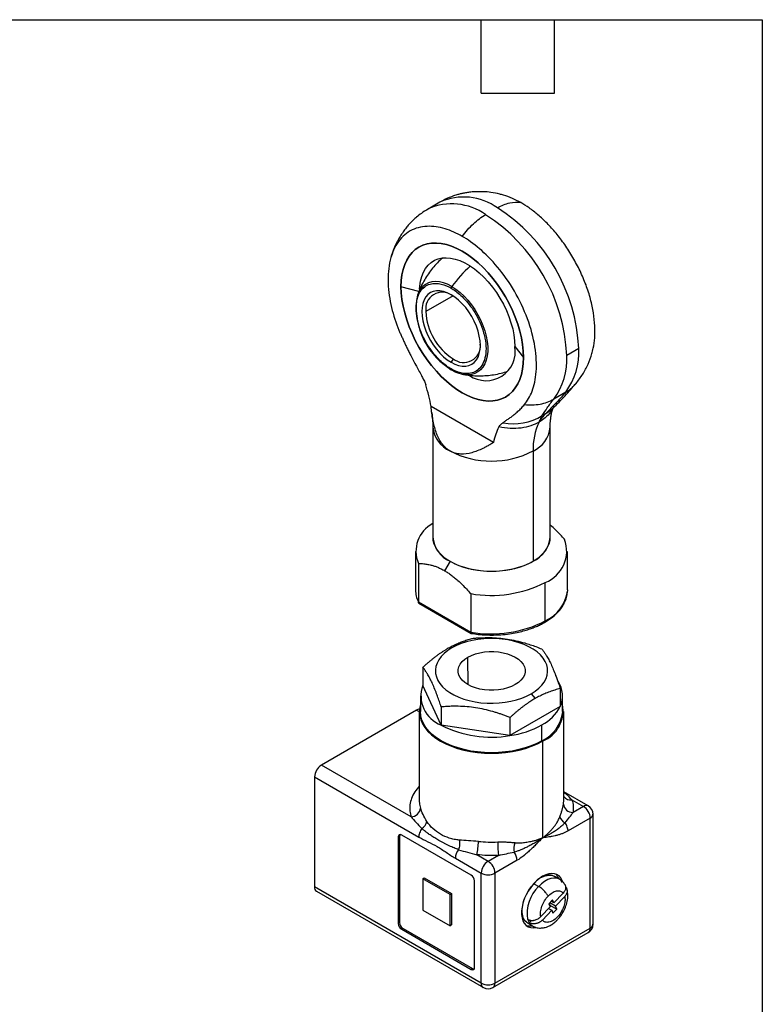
# Model space of a CAD drawing. Header units: millimetres. Extents: x 6 to 273, y 6 to 210.
# Tile 4 of 4: x 196 to 273, y 107 to 210. Entities that reach past the tile are written whole.
import ezdxf

# ---------------------------------------------------------------- set-up
doc = ezdxf.new("R2010")
doc.units = ezdxf.units.MM
doc.layers.add('TEXT', color=140, linetype='Continuous', lineweight=25)

msp = doc.modelspace()

# ---------------------------------------------------------------- linework, layer by layer
for p, q in [((239.56, 190.59), (238.33, 189.87)), ((234.62, 185.28), (234.48, 184.9)), ((237.36, 181.3), (235.51, 181.8)), ((240.92, 180.84), (238.1, 179.21)), ((247.34, 175.57), (248.24, 174.45)), ((253.99, 175.36), (252.75, 174.65)), ((240.93, 174.31), (240.72, 173.94)), ((240.41, 173.4), (240.74, 173.17)), ((241.33, 172.88), (241.97, 172.69)), ((252.63, 170.83), (251.39, 170.12)), ((245.12, 165.6), (238.64, 169.34)), ((250.56, 168.62), (250.19, 168.41)), ((238.82, 167.22), (238.82, 155.75)), ((251.02, 155.75), (251.02, 167.22)), ((249.23, 164.73), (249.23, 153.26)), ((237.02, 154.28), (237.02, 150.28)), ((252.82, 150.28), (252.82, 154.28)), ((237.32, 153.04), (237.32, 149.04)), ((240.61, 153.26), (240.04, 152.28)), ((250.51, 147.06), (250.51, 151.06)), ((242.76, 149.9), (242.76, 145.9)), ((237.32, 149.04), (242.76, 145.9)), ((237.33, 148.97), (237.35, 148.92)), ((237.38, 148.9), (242.82, 145.76)), ((240.79, 144.25), (240.39, 144.22)), ((242.5, 140.42), (242.45, 143.3)), ((237.78, 142.24), (237.78, 140.36)), ((239.69, 136.24), (237.78, 140.36)), ((237.53, 139.26), (237.53, 137.63)), ((249.04, 139.49), (249.44, 138.99)), ((252.06, 140.03), (252.06, 138.15)), ((252.31, 137.63), (252.31, 139.26)), ((252.06, 138.15), (246.83, 135.14)), ((237.14, 137.79), (227.24, 132.07)), ((237.14, 137.79), (237.42, 137.63)), ((237.42, 137.63), (237.42, 128.4)), ((239.69, 138.12), (239.69, 136.24)), ((252.42, 128.4), (252.42, 137.63)), ((246.83, 135.14), (239.69, 136.24)), ((246.83, 137.02), (246.83, 135.14)), ((250.14, 134.61), (250.14, 136.24)), ((250.22, 134.56), (250.22, 124.52)), ((236.56, 126.69), (227.24, 132.07)), ((226.53, 130.85), (226.53, 119.42)), ((226.53, 130.85), (237.36, 124.6)), ((254.97, 127.84), (252.42, 129.31)), ((253.28, 128.47), (254.47, 127.79)), ((254.47, 127.79), (253.39, 127.16)), ((255.47, 115.54), (255.47, 126.97)), ((255.17, 126.56), (252.87, 125.23)), ((255.17, 115.13), (255.17, 126.56)), ((235.23, 124.6), (235.37, 124.68)), ((235.23, 124.6), (235.23, 115.62)), ((235.37, 124.68), (235.37, 115.7)), ((242.8, 120.64), (235.59, 124.81)), ((241.17, 122.4), (243.86, 120.85)), ((244.57, 122.07), (243.38, 122.76)), ((245.64, 122.69), (244.57, 122.07)), ((247.58, 122.18), (245.27, 120.85)), ((243.86, 109.42), (243.86, 120.85)), ((245.27, 120.85), (245.27, 109.42)), ((237.78, 120.27), (237.92, 120.36)), ((240.61, 118.64), (237.78, 120.27)), ((237.78, 120.27), (237.78, 117.01)), ((237.92, 120.36), (240.75, 118.72)), ((243.15, 111.05), (243.15, 120.03)), ((249.32, 119.74), (249.82, 119.46)), ((251.98, 120.21), (251.48, 120.5)), ((243.86, 109.42), (226.53, 119.42)), ((226.74, 118.96), (244.07, 108.96)), ((240.61, 118.64), (240.75, 118.72)), ((240.75, 118.72), (240.75, 115.46)), ((252.36, 118.78), (251.4, 117.76)), ((240.61, 115.38), (240.61, 118.64)), ((251.26, 118.06), (250.87, 117.65)), ((250.91, 117.69), (250.99, 117.51)), ((251.56, 117.4), (250.97, 117.75)), ((251.4, 117.76), (251.13, 117.92)), ((251.4, 117.76), (251.26, 118.06)), ((252.52, 118.42), (251.56, 117.4)), ((237.78, 117.01), (240.61, 115.38)), ((251.01, 117.35), (250.04, 116.33)), ((251.17, 116.99), (250.21, 115.97)), ((250.84, 117.18), (251.17, 116.99)), ((250.87, 117.65), (251.01, 117.35)), ((250.99, 117.51), (250.95, 117.47)), ((250.99, 117.51), (251.7, 117.1)), ((251.17, 116.99), (251.3, 116.69)), ((251.3, 116.69), (251.7, 117.1)), ((251.7, 117.1), (251.56, 117.4)), ((235.37, 115.7), (235.23, 115.62)), ((248.68, 115.65), (249.18, 115.36)), ((248.84, 115.68), (249.08, 115.94)), ((235.59, 115.01), (235.73, 115.09)), ((235.59, 115.01), (242.8, 110.84)), ((235.73, 115.09), (242.94, 110.93)), ((240.75, 115.46), (240.61, 115.38)), ((245.07, 108.96), (254.97, 114.67)), ((245.27, 109.42), (255.17, 115.13)), ((242.94, 110.93), (242.8, 110.84))]:
    msp.add_line(p, q)
at = {"flags": 128}
for points in [[(248.24, 174.45), (248.22, 175.11), (248.15, 175.78), (248.03, 176.48), (247.86, 177.19), (247.65, 177.9), (247.39, 178.62), (247.09, 179.33), (246.75, 180.04), (246.38, 180.73), (245.97, 181.39), (245.53, 182.04), (245.06, 182.65), (244.57, 183.23), (244.06, 183.78), (243.53, 184.27), (242.98, 184.73), (242.43, 185.13), (241.88, 185.48), (241.32, 185.77), (240.77, 186), (240.23, 186.18), (239.7, 186.29), (239.19, 186.34), (238.7, 186.33), (238.23, 186.25), (237.79, 186.12), (237.38, 185.92), (237, 185.66), (236.67, 185.35), (236.37, 184.98), (236.11, 184.56), (235.9, 184.09), (235.73, 183.58), (235.61, 183.02), (235.54, 182.43), (235.51, 181.8)], [(241.88, 170.78), (241.32, 171.13), (240.77, 171.53), (240.23, 171.98), (239.7, 172.48), (239.19, 173.02), (238.7, 173.6), (238.23, 174.21), (237.79, 174.86), (237.38, 175.53), (237, 176.22), (236.67, 176.92), (236.37, 177.63), (236.11, 178.35), (235.9, 179.07), (235.73, 179.77), (235.61, 180.47), (235.54, 181.15), (235.51, 181.8), (235.54, 182.43), (235.61, 183.02), (235.73, 183.58), (235.9, 184.09), (236.11, 184.56), (236.37, 184.98), (236.67, 185.35), (237, 185.66), (237.38, 185.92), (237.79, 186.12), (238.23, 186.25), (238.7, 186.33), (239.19, 186.34), (239.7, 186.29), (240.23, 186.18), (240.77, 186), (241.32, 185.77), (241.88, 185.48)], [(241.88, 185.48), (242.43, 185.13), (242.98, 184.73), (243.53, 184.27), (244.06, 183.78), (244.57, 183.23), (245.06, 182.65), (245.53, 182.04), (245.97, 181.39), (246.38, 180.73), (246.75, 180.04), (247.09, 179.33), (247.39, 178.62), (247.65, 177.9), (247.86, 177.19), (248.03, 176.48), (248.15, 175.78), (248.22, 175.11), (248.24, 174.45), (248.22, 173.83), (248.15, 173.23), (248.03, 172.68), (247.86, 172.16), (247.65, 171.69), (247.39, 171.27), (247.09, 170.9), (246.75, 170.59), (246.38, 170.33), (245.97, 170.14), (245.53, 170), (245.06, 169.93), (244.57, 169.91), (244.06, 169.96), (243.53, 170.08), (242.98, 170.25), (242.43, 170.49), (241.88, 170.78)], [(237.45, 181.55), (237.47, 181.84), (237.55, 182.37), (237.67, 182.86), (237.84, 183.3), (238.07, 183.7), (238.33, 184.03), (238.64, 184.31), (238.98, 184.54), (239.36, 184.69), (239.78, 184.79), (240.21, 184.81), (240.67, 184.78), (241.15, 184.67), (241.64, 184.51), (242.14, 184.28), (242.64, 183.99), (243.14, 183.64), (243.63, 183.24), (244.11, 182.79), (244.57, 182.3), (245.01, 181.76), (245.42, 181.19), (245.8, 180.6), (246.15, 179.98), (246.46, 179.34), (246.72, 178.7), (246.94, 178.05), (247.12, 177.41), (247.24, 176.78), (247.32, 176.16), (247.34, 175.57)], [(240.78, 181.83), (240.35, 182.05), (239.92, 182.21), (239.5, 182.31), (239.1, 182.34), (238.72, 182.31), (238.37, 182.21), (238.05, 182.04), (237.77, 181.82), (237.53, 181.54), (237.33, 181.2), (237.22, 180.92)], [(235.51, 181.8), (235.54, 181.15), (235.61, 180.47), (235.73, 179.77), (235.9, 179.07), (236.11, 178.35), (236.37, 177.63), (236.67, 176.92), (237, 176.22), (237.38, 175.53), (237.79, 174.86), (238.23, 174.21), (238.7, 173.6), (239.19, 173.02), (239.7, 172.48), (240.23, 171.98), (240.77, 171.53), (241.32, 171.13), (241.88, 170.78), (242.43, 170.49), (242.98, 170.25), (243.53, 170.08), (244.06, 169.96), (244.57, 169.91), (245.06, 169.93), (245.53, 170), (245.97, 170.14), (246.38, 170.33), (246.75, 170.59), (247.09, 170.9), (247.39, 171.27), (247.65, 171.69), (247.86, 172.16), (248.03, 172.68), (248.15, 173.23), (248.22, 173.83), (248.24, 174.45)], [(240.72, 180.97), (240.32, 181.16), (239.93, 181.3), (239.55, 181.37), (239.2, 181.37), (238.86, 181.31), (238.57, 181.18), (238.3, 180.98), (238.08, 180.73), (237.91, 180.42), (237.78, 180.06), (237.7, 179.65), (237.67, 179.21), (237.7, 178.74), (237.78, 178.24), (237.91, 177.73), (238.08, 177.22), (238.3, 176.71), (238.57, 176.21), (238.86, 175.74), (239.2, 175.29), (239.55, 174.88), (239.93, 174.52), (240.32, 174.2), (240.72, 173.94)], [(240.78, 181.83), (241.22, 181.55), (241.65, 181.21), (242.07, 180.82), (242.47, 180.39), (242.84, 179.92), (243.19, 179.42), (243.51, 178.89), (243.79, 178.34), (244.03, 177.78), (244.23, 177.22), (244.38, 176.66), (244.48, 176.11), (244.53, 175.58), (244.53, 175.08), (244.48, 174.6), (244.38, 174.17), (244.23, 173.78), (244.03, 173.45), (243.79, 173.16), (243.51, 172.94), (243.19, 172.78), (242.84, 172.68), (242.47, 172.65), (242.07, 172.68), (241.97, 172.69)], [(240.72, 173.94), (241.11, 173.74), (241.5, 173.61), (241.88, 173.54), (242.24, 173.54), (242.57, 173.6), (242.87, 173.73), (243.13, 173.92), (243.35, 174.18), (243.52, 174.49), (243.65, 174.85), (243.73, 175.26), (243.76, 175.7), (243.73, 176.17), (243.65, 176.67), (243.52, 177.18), (243.35, 177.69), (243.13, 178.2), (242.87, 178.7), (242.57, 179.17), (242.24, 179.62), (241.88, 180.03), (241.5, 180.39), (241.11, 180.71), (240.72, 180.97)], [(238.82, 155.75), (238.84, 155.47), (238.93, 155.09), (239.09, 154.72), (239.32, 154.36), (239.61, 154.02), (239.97, 153.7), (240.38, 153.4), (240.85, 153.13), (241.36, 152.89), (241.92, 152.69), (242.51, 152.52), (243.13, 152.39), (243.77, 152.29), (244.42, 152.24), (245.08, 152.23), (245.74, 152.26), (246.39, 152.34), (247.02, 152.45), (247.63, 152.6), (248.2, 152.79), (248.74, 153.01), (249.23, 153.26)], [(240.61, 153.26), (241.1, 153.01), (241.63, 152.79), (242.21, 152.6), (242.82, 152.45), (243.45, 152.34), (244.1, 152.26), (244.75, 152.23), (245.41, 152.24), (246.07, 152.29), (246.71, 152.39), (247.33, 152.52), (247.92, 152.69), (248.48, 152.89), (248.99, 153.13), (249.46, 153.4), (249.87, 153.7), (250.23, 154.02), (250.52, 154.36), (250.75, 154.72), (250.91, 155.09), (251, 155.47), (251.02, 155.82)], [(252.82, 150.28), (252.82, 150.22), (252.82, 150.15)], [(249.04, 139.49), (249.47, 139.76), (249.83, 140.06), (250.14, 140.38), (250.39, 140.71), (250.58, 141.06), (250.7, 141.42), (250.75, 141.78), (250.73, 142.15), (250.65, 142.51), (250.5, 142.86), (250.28, 143.2), (250, 143.53), (249.66, 143.84), (249.26, 144.12), (248.81, 144.38), (248.32, 144.61), (247.79, 144.8), (247.22, 144.96), (246.63, 145.09), (246.02, 145.18), (245.39, 145.23), (244.76, 145.24), (244.13, 145.21), (243.51, 145.14), (242.91, 145.03), (242.33, 144.89), (241.78, 144.71), (241.27, 144.5), (240.79, 144.25)], [(240.79, 144.25), (240.37, 143.98), (240, 143.69), (239.69, 143.37), (239.44, 143.03), (239.26, 142.68), (239.14, 142.33), (239.09, 141.96), (239.11, 141.6), (239.19, 141.24), (239.34, 140.88), (239.56, 140.54), (239.84, 140.21), (240.18, 139.91), (240.58, 139.62), (241.02, 139.37), (241.52, 139.14), (242.05, 138.94), (242.61, 138.78), (243.21, 138.65), (243.82, 138.56), (244.45, 138.52), (245.08, 138.51), (245.71, 138.54), (246.33, 138.6), (246.93, 138.71), (247.51, 138.86), (248.06, 139.03), (248.57, 139.25), (249.04, 139.49)], [(247.39, 140.45), (247.01, 140.26), (246.59, 140.1), (246.14, 139.98), (245.66, 139.9), (245.17, 139.86), (244.67, 139.86), (244.18, 139.9), (243.7, 139.98), (243.25, 140.1), (242.83, 140.26), (242.45, 140.45), (242.13, 140.66), (241.86, 140.91), (241.65, 141.17), (241.51, 141.44), (241.44, 141.73), (241.44, 142.02), (241.51, 142.3), (241.65, 142.58), (241.86, 142.84), (242.13, 143.08), (242.45, 143.3)], [(242.45, 143.3), (242.83, 143.48), (243.25, 143.64), (243.7, 143.76), (244.18, 143.84), (244.67, 143.88), (245.17, 143.88), (245.66, 143.84), (246.14, 143.76), (246.59, 143.64), (247.01, 143.48), (247.39, 143.3), (247.71, 143.08), (247.98, 142.84), (248.19, 142.58), (248.33, 142.3), (248.4, 142.02), (248.4, 141.73), (248.33, 141.44), (248.19, 141.17), (247.98, 140.91), (247.71, 140.66), (247.39, 140.45)], [(237.53, 138.36), (237.46, 138.05), (237.42, 137.63), (237.46, 137.2), (237.56, 136.78), (237.74, 136.37), (237.99, 135.97), (238.3, 135.58), (238.68, 135.22), (239.12, 134.88), (239.62, 134.56), (240.16, 134.28), (240.75, 134.03), (241.38, 133.81), (242.05, 133.63), (242.74, 133.48), (243.46, 133.38), (244.18, 133.32), (244.92, 133.3), (245.65, 133.32), (246.38, 133.38), (247.1, 133.48), (247.79, 133.63), (248.45, 133.81), (249.09, 134.03), (249.68, 134.28), (250.22, 134.56)], [(250.14, 134.61), (249.61, 134.33), (249.03, 134.08), (248.4, 133.86), (247.75, 133.68), (247.06, 133.54), (246.36, 133.44), (245.64, 133.38), (244.92, 133.36), (244.2, 133.38), (243.48, 133.44), (242.77, 133.54), (242.09, 133.68), (241.44, 133.86), (240.81, 134.08), (240.23, 134.33), (239.69, 134.61), (239.21, 134.92), (238.77, 135.26), (238.4, 135.61), (238.09, 135.99), (237.85, 136.39), (237.67, 136.79), (237.56, 137.21), (237.53, 137.63)], [(237.42, 128.4), (237.45, 128.03), (237.54, 127.61)], [(252.3, 120.01), (252.26, 120.09), (252.12, 120.35), (251.94, 120.56), (251.71, 120.7), (251.46, 120.79), (251.17, 120.82), (250.87, 120.78), (250.55, 120.68), (250.22, 120.52)], [(250.22, 120.52), (249.9, 120.3), (249.58, 120.03), (249.27, 119.72), (248.99, 119.37), (248.73, 118.98), (248.51, 118.58), (248.32, 118.16), (248.18, 117.74), (248.09, 117.32), (248.04, 116.92), (248.04, 116.54), (248.09, 116.19), (248.18, 115.89), (248.32, 115.63), (248.51, 115.42), (248.73, 115.27), (248.99, 115.18), (249.27, 115.16), (249.54, 115.19)], [(248.68, 115.65), (248.58, 115.72), (248.39, 115.9), (248.25, 116.14), (248.16, 116.42), (248.11, 116.75), (248.11, 117.11), (248.16, 117.49), (248.25, 117.89), (248.39, 118.29), (248.58, 118.68), (248.79, 119.07), (249.05, 119.42), (249.32, 119.74)], [(251.98, 120.21), (251.92, 120.24), (251.67, 120.32), (251.38, 120.34), (251.08, 120.29), (250.76, 120.17), (250.44, 119.99), (250.12, 119.75), (249.82, 119.46)], [(251.28, 120.58), (251.37, 120.55), (251.48, 120.5)], [(252.31, 119.88), (252.14, 120.09), (251.98, 120.21)], [(248.84, 115.68), (249.02, 115.48), (249.18, 115.36)]]:
    msp.add_lwpolyline(points, dxfattribs=at)
for centre, radius, start, end in [((240.8, 184.38), 6.03, 54.4677, 114.2218), ((242.04, 185.09), 6.03, 54.4677, 114.2218), ((235.64, 174.53), 18.36, 2.6055, 57.3945), ((234.4, 173.81), 18.36, 2.6055, 57.3945), ((253.96, 171.79), 16.56, 132.7865, 142.7036), ((239.81, 179.5), 1.73, 54.0366, 189.6114), ((244.62, 179.62), 7.52, 170.0056, 236.181), ((244.24, 179.49), 6.15, 182.6055, 237.3945), ((242.03, 175.64), 1.73, 230.3974, 5.96), ((244.36, 175.06), 3.03, 235.2235, 9.6133), ((246.97, 175.01), 7.03, 323.5946, 2.9015), ((245.73, 174.29), 7.03, 323.5946, 2.9015), ((242.75, 176.44), 3.83, 239.1267, 258.3036), ((249.24, 171.24), 2.93, 296.8299, 316.2333), ((247.2, 173.29), 5.73, 259.0562, 301.3989), ((241.95, 167.58), 3.16, 186.6828, 244.7198), ((255.9, 164.9), 6.67, 154.9275, 181.4722), ((248.03, 167.47), 3, 293.6119, 354.9467), ((244.92, 173), 9.33, 242.4576, 297.5424), ((240.34, 154.29), 3.27, 117.7134, 202.5072), ((241.81, 156), 2.99, 183.5923, 246.3312), ((248.01, 156.02), 3.02, 293.8101, 354.8697), ((249.22, 154.33), 3.51, 291.4647, 20.0537), ((244.91, 161.94), 12.23, 259.8617, 297.2064), ((239.83, 150.3), 2.81, 180.3583, 206.7703), ((248.82, 150.73), 4.04, 294.6806, 351.7577), ((244.91, 157.94), 12.23, 259.8617, 297.2064), ((240.86, 139.29), 3.27, 160.8153, 248.9816), ((249.67, 139.26), 2.63, 335.0276, 34.7887), ((248.04, 140.26), 4.53, 297.6449, 332.3489), ((248.94, 137.74), 3.42, 291.9375, 10.5163), ((237.48, 137.25), 0.637, 94.2392, 122.1061), ((248.61, 137.99), 3.72, 294.3747, 354.3052), ((244.9, 146.28), 11.31, 242.5851, 279.8288), ((245.5, 144.67), 9.62, 277.9773, 298.8888), ((228.07, 130.78), 1.54, 122.6055, 177.3945), ((249.91, 128.4), 2.51, 351.5649, 359.9906), ((253.36, 128.14), 0.975, 186.4167, 271.6144), ((253.13, 129.37), 0.915, 218.9468, 279.2678), ((236.51, 127.73), 1.04, 272.532, 353.7209), ((254.76, 127.38), 0.503, 65.6929, 125.6176), ((253.64, 126.49), 1.54, 2.6055, 57.3945), ((254.47, 126.97), 1, 360, 60.0027), ((254.96, 127.02), 0.503, 294.3747, 354.3052), ((237.07, 126.47), 1.16, 301.9843, 347.396), ((252.97, 126.99), 0.996, 196.2499, 245.6696), ((235.45, 124.64), 0.218, 50.7967, 189.214), ((235.68, 124.7), 0.306, 149.1004, 182.5341), ((238.17, 124.14), 5.39, 345.1041, 359.9808), ((244.92, 136.99), 12.92, 263.9589, 272.8304), ((256.95, 124.08), 11.39, 179.9893, 187.0076), ((249.47, 123.35), 2.23, 162.7099, 188.4218), ((242.69, 122.33), 1.53, 141.4135, 177.4373), ((246.07, 122.11), 1.51, 2.4661, 37.2198), ((245.39, 120.78), 1.54, 122.6055, 177.3945), ((243.74, 120.78), 1.54, 2.6055, 57.3945), ((244.57, 122.21), 1.54, 242.6097, 297.3903), ((250.69, 119.78), 1.32, 19.8558, 47.3846), ((242.38, 120), 0.768, 2.6055, 57.3945), ((250.98, 118.58), 2.02, 81.5326, 144.9814), ((227.02, 119.36), 0.493, 173.7012, 234.9867), ((252.5, 116.66), 3.88, 133.8429, 189.2021), ((236.14, 115.74), 0.768, 182.6055, 237.3945), ((250, 116.43), 1.37, 196.1322, 212.6101), ((236, 115.66), 0.768, 182.6055, 237.3945), ((248.9, 116.64), 1.28, 252.155, 281.0834), ((254.47, 115.54), 1, 299.9973, 0), ((254.7, 115.07), 0.48, 304.0564, 7.2558), ((254.96, 115.59), 0.503, 294.3747, 354.3052), ((242.94, 111.01), 0.218, 230.7967, 9.214), ((243.1, 111.18), 0.305, 237.469, 270.8963), ((244.33, 109.35), 0.48, 172.7442, 235.9436), ((244.57, 110.78), 1.54, 242.6097, 297.3903), ((244.57, 109.82), 1, 240.0027, 299.9973), ((244.78, 109.36), 0.493, 305.0133, 6.2988)]:
    msp.add_arc(centre, radius, start, end)
for points, knots in [([(245.79, 191.43), (245.48, 191.49), (244.91, 191.61), (244.16, 191.67), (243.56, 191.68), (243.03, 191.66), (242.55, 191.61), (242.13, 191.54), (241.76, 191.46), (241.38, 191.36), (240.91, 191.22), (240.28, 190.97), (239.82, 190.73), (239.56, 190.59)], [0, 0, 0, 0, 0.146195, 0.263087, 0.3512, 0.433352, 0.513706, 0.576719, 0.633937, 0.685985, 0.758099, 0.862666, 1, 1, 1, 1]), ([(247.96, 190.54), (247.67, 190.69), (247.07, 191.01), (246.33, 191.3), (245.9, 191.39), (245.77, 191.42)], [0, 0, 0, 0, 0.391977, 0.8084925, 1, 1, 1, 1]), ([(245.54, 190), (245.96, 190.24), (246.39, 190.42), (247.22, 190.6), (247.61, 190.61), (247.96, 190.54)], [0, 0, 0, 0, 0.5, 0.5, 1, 1, 1, 1]), ([(255.33, 174.84), (255.39, 175.02), (255.54, 175.53), (255.66, 176.49), (255.68, 177.72), (255.53, 179.07), (255.23, 180.5), (254.76, 181.98), (254.14, 183.44), (253.39, 184.85), (252.55, 186.17), (251.65, 187.36), (250.71, 188.39), (249.77, 189.27), (248.85, 189.99), (248.25, 190.36), (247.96, 190.54)], [0, 0, 0, 0, 0.0408269, 0.1126722, 0.1874837, 0.2646853, 0.3435669, 0.423316, 0.5030651, 0.5819466, 0.6591483, 0.7339598, 0.8058051, 0.874257, 0.9390367, 1, 1, 1, 1]), ([(238.33, 189.87), (238.09, 189.73), (237.67, 189.47), (237.17, 189.07), (236.81, 188.75), (236.53, 188.47), (236.25, 188.17), (235.95, 187.8), (235.65, 187.38), (235.35, 186.91), (235.06, 186.38), (234.81, 185.86), (234.69, 185.5), (234.65, 185.38)], [0, 0, 0, 0, 0.138771, 0.246202, 0.321691, 0.381735, 0.449597, 0.5253, 0.62009, 0.714725, 0.813973, 0.936847, 1, 1, 1, 1]), ([(241.88, 187.03), (242.23, 187.5), (242.62, 187.95), (243.45, 188.72), (243.88, 189.04), (244.3, 189.28)], [0, 0, 0, 0, 0.5, 0.5, 1, 1, 1, 1]), ([(241.88, 187.03), (241.31, 187.35), (240.71, 187.63), (239.47, 188), (238.84, 188.1), (237.6, 188.04), (237, 187.89), (235.94, 187.29), (235.47, 186.85), (234.74, 185.72), (234.48, 185.03), (234.18, 183.51), (234.14, 182.68), (234.25, 181), (234.4, 180.15), (234.83, 178.52), (235.11, 177.74), (235.41, 177.01)], [0, 0, 0, 0, 0.125, 0.125, 0.25, 0.25, 0.375, 0.375, 0.5, 0.5, 0.625, 0.625, 0.75, 0.75, 0.875, 0.875, 1, 1, 1, 1]), ([(248.34, 169.55), (248.65, 169.92), (248.93, 170.38), (249.35, 171.52), (249.5, 172.2), (249.62, 173.75), (249.58, 174.62), (249.28, 176.49), (249.02, 177.48), (248.29, 179.45), (247.82, 180.43), (246.76, 182.26), (246.16, 183.1), (244.92, 184.59), (244.29, 185.22), (243.05, 186.28), (242.44, 186.7), (241.88, 187.03)], [0, 0, 0, 0, 0.125, 0.125, 0.25, 0.25, 0.375, 0.375, 0.5, 0.5, 0.625, 0.625, 0.75, 0.75, 0.875, 0.875, 1, 1, 1, 1]), ([(239.81, 184.77), (239.64, 184.61), (239.28, 184.28), (238.8, 183.74), (238.36, 183.16), (237.97, 182.55), (237.64, 181.93), (237.39, 181.38), (237.27, 181.04), (237.22, 180.91)], [0, 0, 0, 0, 0.149142, 0.305991, 0.460836, 0.613514, 0.763821, 0.911513, 1, 1, 1, 1]), ([(240.72, 173.26), (240.41, 173.43), (240.07, 173.67), (239.51, 174.18), (239.32, 174.38), (238.93, 174.82), (238.73, 175.08), (238.34, 175.64), (238.15, 175.94), (237.8, 176.61), (237.64, 176.96), (237.37, 177.7), (237.27, 178.08), (237.12, 178.83), (237.08, 179.2), (237.08, 179.9), (237.12, 180.23), (237.27, 180.81), (237.37, 181.07), (237.64, 181.49), (237.8, 181.66), (238.15, 181.93), (238.34, 182.01), (238.73, 182.13), (238.93, 182.15), (239.32, 182.14), (239.51, 182.12), (240.07, 181.98), (240.41, 181.83), (240.72, 181.65)], [0, 0, 0, 0, 0.125, 0.125, 0.1875, 0.1875, 0.25, 0.25, 0.3125, 0.3125, 0.375, 0.375, 0.4375, 0.4375, 0.5, 0.5, 0.5625, 0.5625, 0.625, 0.625, 0.6875, 0.6875, 0.75, 0.75, 0.8125, 0.8125, 0.875, 0.875, 1, 1, 1, 1]), ([(240.78, 181.83), (240.76, 181.8), (240.74, 181.77), (240.72, 181.71), (240.72, 181.68), (240.72, 181.65)], [0, 0, 0, 0, 0.5, 0.5, 1, 1, 1, 1]), ([(240.72, 181.65), (241.02, 181.48), (241.36, 181.24), (241.92, 180.73), (242.11, 180.53), (242.5, 180.08), (242.7, 179.83), (243.09, 179.27), (243.28, 178.96), (243.63, 178.3), (243.79, 177.95), (244.06, 177.21), (244.16, 176.83), (244.31, 176.08), (244.35, 175.71), (244.35, 175.01), (244.31, 174.68), (244.16, 174.1), (244.06, 173.84), (243.79, 173.41), (243.63, 173.24), (243.28, 172.98), (243.09, 172.89), (242.7, 172.78), (242.5, 172.76), (242.11, 172.76), (241.92, 172.79), (241.36, 172.93), (241.02, 173.08), (240.72, 173.26)], [0, 0, 0, 0, 0.125, 0.125, 0.1875, 0.1875, 0.25, 0.25, 0.3125, 0.3125, 0.375, 0.375, 0.4375, 0.4375, 0.5, 0.5, 0.5625, 0.5625, 0.625, 0.625, 0.6875, 0.6875, 0.75, 0.75, 0.8125, 0.8125, 0.875, 0.875, 1, 1, 1, 1]), ([(235.41, 177.01), (235.47, 176.89), (235.57, 176.65), (235.74, 176.28), (235.91, 175.91), (236.09, 175.53), (236.27, 175.15), (236.49, 174.72), (236.75, 174.22), (237.04, 173.67), (237.34, 173.11), (237.54, 172.75), (237.64, 172.56)], [0, 0, 0, 0, 0.080461, 0.16201, 0.244683, 0.328512, 0.413532, 0.499771, 0.617808, 0.749874, 0.874937, 1, 1, 1, 1]), ([(253.7, 171.73), (253.94, 172.05), (254.42, 172.68), (254.97, 173.73), (255.23, 174.49), (255.35, 174.86)], [0, 0, 0, 0, 0.334363, 0.668464, 1, 1, 1, 1]), ([(240.72, 173.26), (240.72, 173.23), (240.72, 173.21), (240.74, 173.17), (240.76, 173.16), (240.78, 173.16)], [0, 0, 0, 0, 0.5, 0.5, 1, 1, 1, 1]), ([(240.74, 173.17), (240.94, 173.06), (241.14, 172.94), (241.33, 172.89), (241.33, 172.88)], [0, 0, 0, 0, 0.977191, 1, 1, 1, 1]), ([(241.96, 172.7), (242.08, 172.68), (242.42, 172.61), (243.01, 172.55), (243.71, 172.53), (244.42, 172.56), (245.16, 172.65), (245.89, 172.79), (246.37, 172.94), (246.59, 173.01)], [0, 0, 0, 0, 0.078155, 0.226954, 0.377288, 0.528848, 0.681376, 0.850427, 1, 1, 1, 1]), ([(237.64, 172.56), (237.68, 172.5), (237.74, 172.37), (237.84, 172.17), (237.94, 171.98), (238.02, 171.78), (238.06, 171.66), (238.08, 171.61)], [0, 0, 0, 0, 0.21132, 0.400165, 0.62861, 0.828128, 1, 1, 1, 1]), ([(251.32, 169.18), (251.73, 169.6), (252.57, 170.45), (253.32, 171.31), (253.7, 171.74)], [0, 0, 0, 0, 0.490997, 1, 1, 1, 1]), ([(252.63, 170.83), (252.86, 170.98), (253.26, 171.24), (253.56, 171.6), (253.68, 171.75)], [0, 0, 0, 0, 0.579796, 1, 1, 1, 1]), ([(248.34, 169.55), (248.89, 169.49), (249.44, 169.5), (250.48, 169.7), (250.97, 169.88), (251.39, 170.12)], [0, 0, 0, 0, 0.5, 0.5, 1, 1, 1, 1]), ([(250.19, 168.41), (250.37, 168.68), (250.53, 168.94), (250.9, 169.49), (251.11, 169.79), (251.39, 170.12)], [0, 0, 0, 0, 0.5, 0.5, 1, 1, 1, 1]), ([(252.63, 170.83), (252.49, 170.67), (252.34, 170.5), (252.02, 170.14), (251.84, 169.96), (251.3, 169.39), (250.92, 169), (250.56, 168.62)], [0, 0, 0, 0, 0.25, 0.25, 0.5, 0.5, 1, 1, 1, 1]), ([(240.61, 164.73), (240.56, 164.75), (240.48, 164.8), (240.32, 164.92), (240.05, 165.14), (239.59, 165.68), (239.22, 166.46), (238.96, 167.32), (238.82, 167.97), (238.71, 168.65), (238.66, 169.11), (238.64, 169.34)], [0, 0, 0, 0, 0.031555, 0.062912, 0.125331, 0.250776, 0.500143, 0.621689, 0.750195, 0.871711, 1, 1, 1, 1]), ([(246.12, 167.67), (246.21, 167.74), (246.41, 167.88), (246.72, 168.09), (247.01, 168.3), (247.33, 168.55), (247.67, 168.84), (248.02, 169.18), (248.24, 169.43), (248.34, 169.55)], [0, 0, 0, 0, 0.125034, 0.250068, 0.381973, 0.500067, 0.67134, 0.837896, 1, 1, 1, 1]), ([(251.26, 169.13), (251.19, 169), (250.99, 168.65), (250.53, 168.16), (250.08, 167.87), (249.86, 167.72)], [0, 0, 0, 0, 0.220053, 0.620403, 1, 1, 1, 1]), ([(251.02, 167.22), (251.02, 167.36), (251.02, 167.61), (251.05, 167.94), (251.08, 168.18), (251.1, 168.36), (251.13, 168.52), (251.17, 168.7), (251.22, 168.9), (251.27, 169.07), (251.31, 169.15), (251.32, 169.18)], [0, 0, 0, 0, 0.149547, 0.274028, 0.373776, 0.449158, 0.51131, 0.615837, 0.752313, 0.919392, 1, 1, 1, 1]), ([(251.28, 169.14), (251.29, 169.14), (251.29, 169.14), (251.33, 169.18), (251.35, 169.21)], [0, 0, 0, 0, 0.410342, 1, 1, 1, 1]), ([(238.71, 168.71), (238.73, 168.57), (238.77, 168.25), (238.81, 167.75), (238.82, 167.4), (238.82, 167.22)], [0, 0, 0, 0, 0.262667, 0.59941, 1, 1, 1, 1]), ([(250.56, 168.62), (250.41, 168.48), (250.27, 168.33), (250.03, 168.02), (249.93, 167.87), (249.86, 167.72)], [0, 0, 0, 0, 0.5, 0.5, 1, 1, 1, 1]), ([(249.86, 167.72), (249.93, 167.87), (249.99, 168), (250.1, 168.22), (250.14, 168.32), (250.19, 168.41)], [0, 0, 0, 0, 0.5, 0.5, 1, 1, 1, 1]), ([(249.86, 167.72), (249.61, 167.58), (249.32, 167.45), (248.7, 167.24), (248.36, 167.16), (247.64, 167.06), (247.26, 167.05), (246.48, 167.08), (246.08, 167.14), (245.68, 167.22)], [0, 0, 0, 0, 0.25, 0.25, 0.5, 0.5, 0.75, 0.75, 1, 1, 1, 1]), ([(245.68, 167.22), (245.69, 167.24), (245.71, 167.28), (245.75, 167.34), (245.79, 167.4), (245.85, 167.45), (245.92, 167.52), (246.01, 167.59), (246.08, 167.64), (246.12, 167.67)], [0, 0, 0, 0, 0.095309, 0.199815, 0.313836, 0.437617, 0.571349, 0.771297, 1, 1, 1, 1]), ([(245.12, 165.6), (245, 165.52), (244.75, 165.38), (244.38, 165.17), (243.95, 164.95), (243.45, 164.73), (242.69, 164.47), (241.9, 164.35), (241.23, 164.46), (240.91, 164.57), (240.73, 164.66), (240.65, 164.7), (240.61, 164.73)], [0, 0, 0, 0, 0.086109, 0.16926, 0.249381, 0.377382, 0.49849, 0.748685, 0.874433, 0.93701, 0.968416, 1, 1, 1, 1]), ([(252.52, 155.53), (252.37, 155.7), (252.08, 156.02), (251.64, 156.47), (251.29, 156.81), (251.08, 156.98), (251.02, 157.03)], [0, 0, 0, 0, 0.306842, 0.600262, 0.883579, 1, 1, 1, 1]), ([(237.32, 153.04), (237.39, 153.04), (237.54, 153.03), (237.76, 153.02), (237.98, 152.99), (238.2, 152.96), (238.42, 152.92), (238.68, 152.86), (238.98, 152.77), (239.33, 152.64), (239.68, 152.48), (239.92, 152.35), (240.04, 152.28)], [0, 0, 0, 0, 0.087647, 0.173194, 0.256843, 0.338817, 0.41936, 0.498742, 0.6244, 0.747694, 0.874289, 1, 1, 1, 1]), ([(240.04, 152.28), (240.1, 152.25), (240.22, 152.18), (240.39, 152.07), (240.57, 151.95), (240.8, 151.78), (241.09, 151.55), (241.47, 151.23), (241.88, 150.84), (242.32, 150.39), (242.61, 150.06), (242.76, 149.9)], [0, 0, 0, 0, 0.061874, 0.123778, 0.185952, 0.248627, 0.372228, 0.498016, 0.658939, 0.825628, 1, 1, 1, 1]), ([(242.83, 145.76), (243.06, 145.73), (243.56, 145.65), (244.33, 145.6), (245.12, 145.59), (245.94, 145.62), (246.76, 145.71), (247.54, 145.85), (248.21, 146.01), (248.77, 146.18), (249.26, 146.35), (249.69, 146.53), (250.12, 146.74), (250.61, 147.01), (251.15, 147.37), (251.68, 147.82), (252.1, 148.29), (252.41, 148.76), (252.64, 149.24), (252.78, 149.7), (252.8, 150.01), (252.8, 150.13)], [0, 0, 0, 0, 0.0508, 0.108484, 0.164187, 0.217157, 0.282357, 0.340162, 0.389554, 0.436731, 0.473259, 0.510189, 0.548441, 0.587943, 0.654241, 0.717743, 0.783444, 0.838409, 0.897252, 0.957533, 1, 1, 1, 1]), ([(237.4, 148.89), (237.39, 148.9), (237.36, 148.91), (237.33, 148.96), (237.32, 149.01), (237.32, 149.04)], [0, 0, 0, 0, 0.2548519, 0.5116618, 1, 1, 1, 1]), ([(242.76, 145.9), (242.76, 145.87), (242.77, 145.82), (242.79, 145.78), (242.8, 145.76), (242.82, 145.76), (242.83, 145.76)], [0, 0, 0, 0, 0.401945, 0.613299, 0.831483, 1, 1, 1, 1]), ([(243.01, 145.26), (243.13, 145.27), (243.37, 145.29), (243.73, 145.31), (244.08, 145.32), (244.43, 145.33), (244.96, 145.33), (245.67, 145.29), (246.57, 145.18), (247.47, 145.01), (248.27, 144.81), (248.96, 144.59), (249.55, 144.39), (249.94, 144.23), (250.14, 144.15)], [0, 0, 0, 0, 0.052553, 0.103773, 0.153684, 0.202316, 0.249701, 0.376034, 0.499064, 0.622655, 0.749694, 0.829509, 0.9129, 1, 1, 1, 1]), ([(240.39, 144.22), (240.47, 144.26), (240.62, 144.34), (240.84, 144.46), (241.07, 144.57), (241.3, 144.68), (241.54, 144.78), (241.77, 144.88), (242.01, 144.96), (242.26, 145.05), (242.51, 145.12), (242.76, 145.2), (242.92, 145.24), (243.01, 145.26)], [0, 0, 0, 0, 0.083713, 0.16867, 0.254942, 0.342597, 0.431701, 0.522315, 0.614498, 0.708306, 0.803793, 0.901008, 1, 1, 1, 1]), ([(237.78, 142.24), (237.87, 142.33), (238.06, 142.49), (238.33, 142.73), (238.6, 142.95), (238.87, 143.17), (239.13, 143.37), (239.39, 143.57), (239.65, 143.75), (239.9, 143.91), (240.15, 144.07), (240.31, 144.17), (240.39, 144.22)], [0, 0, 0, 0, 0.108793, 0.215442, 0.320011, 0.422568, 0.523185, 0.621939, 0.71891, 0.814183, 0.907848, 1, 1, 1, 1]), ([(250.14, 144.15), (250.18, 144.11), (250.24, 144.03), (250.34, 143.9), (250.43, 143.76), (250.53, 143.62), (250.67, 143.4), (250.86, 143.06), (251.1, 142.57), (251.34, 142.02), (251.55, 141.48), (251.74, 140.97), (251.9, 140.52), (252, 140.2), (252.06, 140.03)], [0, 0, 0, 0, 0.052553, 0.103773, 0.153684, 0.202316, 0.249701, 0.376034, 0.499064, 0.622655, 0.749694, 0.829509, 0.9129, 1, 1, 1, 1]), ([(239.69, 138.12), (239.66, 138.22), (239.6, 138.42), (239.5, 138.7), (239.41, 138.97), (239.31, 139.23), (239.17, 139.62), (238.98, 140.1), (238.74, 140.66), (238.5, 141.14), (238.28, 141.52), (238.1, 141.81), (237.94, 142.04), (237.84, 142.17), (237.78, 142.24)], [0, 0, 0, 0, 0.052553, 0.103773, 0.153684, 0.202316, 0.249701, 0.376034, 0.499064, 0.622655, 0.749694, 0.829509, 0.9129, 1, 1, 1, 1]), ([(252.06, 140.03), (251.97, 140.01), (251.78, 139.96), (251.51, 139.88), (251.24, 139.8), (250.97, 139.71), (250.71, 139.6), (250.45, 139.5), (250.19, 139.38), (249.94, 139.26), (249.69, 139.13), (249.53, 139.04), (249.44, 138.99)], [0, 0, 0, 0, 0.1087926, 0.2154415, 0.3200106, 0.4225679, 0.5231853, 0.6219392, 0.7189101, 0.8141832, 0.9078483, 1, 1, 1, 1]), ([(246.83, 137.02), (246.71, 137.06), (246.47, 137.16), (246.11, 137.29), (245.76, 137.42), (245.41, 137.53), (244.88, 137.69), (244.17, 137.87), (243.27, 138.05), (242.37, 138.15), (241.57, 138.19), (240.88, 138.19), (240.29, 138.17), (239.9, 138.14), (239.69, 138.12)], [0, 0, 0, 0, 0.0525535, 0.1037725, 0.1536838, 0.2023161, 0.2497006, 0.3760344, 0.4990644, 0.622655, 0.7496943, 0.8295093, 0.9128996, 1, 1, 1, 1]), ([(249.44, 138.99), (249.37, 138.95), (249.22, 138.86), (249, 138.72), (248.77, 138.57), (248.54, 138.41), (248.3, 138.24), (248.06, 138.06), (247.82, 137.87), (247.58, 137.67), (247.33, 137.46), (247.08, 137.24), (246.92, 137.09), (246.83, 137.02)], [0, 0, 0, 0, 0.083713, 0.16867, 0.254942, 0.342597, 0.431701, 0.522315, 0.614498, 0.708306, 0.803793, 0.901008, 1, 1, 1, 1]), ([(237.42, 129.88), (237.26, 129.69), (236.91, 129.29), (236.59, 128.63), (236.42, 127.96), (236.4, 127.31), (236.51, 126.89), (236.56, 126.69)], [0, 0, 0, 0, 0.193889, 0.409808, 0.616943, 0.813959, 1, 1, 1, 1]), ([(253.28, 128.47), (253.09, 128.67), (252.83, 128.95), (252.51, 129.17), (252.42, 129.24)], [0, 0, 0, 0, 0.706861, 1, 1, 1, 1]), ([(252.02, 126.71), (252.04, 126.77), (252.09, 126.89), (252.15, 127.07), (252.2, 127.23), (252.25, 127.39), (252.29, 127.54), (252.32, 127.68), (252.35, 127.8), (252.38, 127.92), (252.39, 127.99), (252.39, 128.03)], [0, 0, 0, 0, 0.126402, 0.248687, 0.366962, 0.481345, 0.591969, 0.698978, 0.802531, 0.902807, 1, 1, 1, 1]), ([(238.21, 126.22), (238.05, 126.46), (237.92, 126.71), (237.7, 127.18), (237.61, 127.41), (237.54, 127.61)], [0, 0, 0, 0, 0.5, 0.5, 1, 1, 1, 1]), ([(252.56, 126.08), (252.72, 126.28), (252.88, 126.47), (253.15, 126.83), (253.28, 127.01), (253.39, 127.16)], [0, 0, 0, 0, 0.5, 0.5, 1, 1, 1, 1]), ([(236.56, 126.69), (236.71, 126.51), (236.89, 126.31), (237.26, 125.91), (237.47, 125.69), (237.69, 125.48)], [0, 0, 0, 0, 0.5, 0.5, 1, 1, 1, 1]), ([(239.62, 124.89), (239.33, 125.06), (239.07, 125.25), (238.6, 125.69), (238.39, 125.94), (238.21, 126.22)], [0, 0, 0, 0, 0.5, 0.5, 1, 1, 1, 1]), ([(250.22, 124.52), (250.22, 124.52), (250.43, 124.67), (250.72, 124.92), (251.06, 125.25), (251.3, 125.52), (251.51, 125.79), (251.69, 126.06), (251.83, 126.3), (251.93, 126.51), (251.99, 126.65), (252.02, 126.71)], [0, 0, 0, 0, 0.0000334, 0.2500256, 0.3837411, 0.4992748, 0.6329509, 0.7493118, 0.8444946, 0.9280165, 1, 1, 1, 1]), ([(252.56, 126.08), (252.52, 126.04), (252.44, 125.96), (252.31, 125.84), (252.17, 125.72), (252.01, 125.59), (251.85, 125.46), (251.66, 125.32), (251.42, 125.16), (251.16, 125), (250.95, 124.88), (250.87, 124.84), (250.87, 124.84), (250.87, 124.84), (250.87, 124.84), (250.87, 124.84), (250.87, 124.84), (250.87, 124.84), (250.87, 124.84), (250.87, 124.84), (250.87, 124.84), (250.87, 124.84), (250.87, 124.84), (250.87, 124.84), (250.87, 124.84), (250.87, 124.84), (250.87, 124.84), (250.87, 124.84), (250.87, 124.84), (250.87, 124.84), (250.87, 124.84), (250.86, 124.84), (250.86, 124.84), (250.86, 124.83), (250.85, 124.83), (250.84, 124.83), (250.82, 124.81), (250.78, 124.79), (250.68, 124.74), (250.55, 124.67), (250.39, 124.6), (250.28, 124.55), (250.22, 124.52)], [0, 0, 0, 0, 0.055216, 0.115939, 0.181889, 0.253173, 0.329861, 0.412012, 0.499637, 0.645191, 0.749796, 0.749811, 0.749826, 0.749842, 0.749857, 0.749872, 0.749887, 0.749902, 0.749917, 0.749933, 0.749948, 0.749963, 0.749978, 0.749993, 0.750009, 0.750024, 0.750039, 0.750054, 0.750069, 0.7501, 0.75016, 0.750282, 0.750768, 0.75174, 0.753684, 0.757573, 0.765354, 0.780927, 0.812112, 0.874623, 0.937279, 1, 1, 1, 1]), ([(252.87, 125.23), (252.87, 125.35), (252.85, 125.49), (252.74, 125.79), (252.66, 125.95), (252.56, 126.08)], [0, 0, 0, 0, 0.5, 0.5, 1, 1, 1, 1]), ([(237.69, 125.48), (237.59, 125.35), (237.5, 125.19), (237.38, 124.87), (237.36, 124.72), (237.36, 124.6)], [0, 0, 0, 0, 0.5, 0.5, 1, 1, 1, 1]), ([(241.5, 123.28), (241.42, 123.31), (241.27, 123.37), (241.03, 123.46), (240.78, 123.57), (240.52, 123.68), (240.25, 123.81), (239.98, 123.95), (239.71, 124.1), (239.38, 124.28), (239.02, 124.5), (238.64, 124.75), (238.29, 124.99), (237.98, 125.23), (237.78, 125.4), (237.69, 125.48)], [0, 0, 0, 0, 0.052792, 0.108682, 0.167544, 0.22924, 0.293612, 0.360472, 0.429604, 0.500683, 0.61279, 0.719652, 0.820299, 0.914007, 1, 1, 1, 1]), ([(241.57, 124.28), (241.39, 124.29), (241.21, 124.32), (240.87, 124.39), (240.7, 124.44), (240.21, 124.59), (239.9, 124.73), (239.62, 124.89)], [0, 0, 0, 0, 0.25, 0.25, 0.5, 0.5, 1, 1, 1, 1]), ([(252.87, 125.23), (252.83, 125.21), (252.74, 125.16), (252.61, 125.09), (252.47, 125.03), (252.33, 124.97), (252.12, 124.89), (251.85, 124.81), (251.53, 124.73), (251.2, 124.66), (250.89, 124.61), (250.56, 124.56), (250.35, 124.54), (250.22, 124.52)], [0, 0, 0, 0, 0.046581, 0.094878, 0.144968, 0.19692, 0.250795, 0.369487, 0.499652, 0.616777, 0.74959, 0.852876, 1, 1, 1, 1]), ([(237.36, 124.6), (237.67, 124.42), (237.99, 124.26), (238.63, 123.95), (238.94, 123.79), (239.58, 123.43), (239.9, 123.22), (240.53, 122.8), (240.85, 122.58), (241.17, 122.4)], [0, 0, 0, 0, 0.25, 0.25, 0.5, 0.5, 0.75, 0.75, 1, 1, 1, 1]), ([(241.57, 124.28), (241.6, 124.13), (241.61, 123.96), (241.58, 123.61), (241.55, 123.43), (241.5, 123.28)], [0, 0, 0, 0, 0.5, 0.5, 1, 1, 1, 1]), ([(243.56, 124.14), (243.21, 124.18), (242.87, 124.2), (242.2, 124.23), (241.88, 124.25), (241.57, 124.28)], [0, 0, 0, 0, 0.5, 0.5, 1, 1, 1, 1]), ([(245.56, 124.08), (245.62, 124.09), (245.74, 124.09), (245.93, 124.09), (246.12, 124.09), (246.31, 124.09), (246.51, 124.08), (246.72, 124.07), (246.92, 124.05), (247.14, 124.04), (247.28, 124.02), (247.35, 124.02)], [0, 0, 0, 0, 0.097193, 0.197469, 0.301022, 0.408031, 0.518655, 0.633038, 0.751313, 0.873598, 1, 1, 1, 1]), ([(250.22, 124.52), (250.15, 124.47), (250, 124.37), (249.7, 124.17), (249.34, 123.95), (248.92, 123.71), (248.52, 123.51), (248.16, 123.34), (247.83, 123.21), (247.54, 123.1), (247.35, 123.05), (247.27, 123.03)], [0, 0, 0, 0, 0.083616, 0.167049, 0.323972, 0.468381, 0.600052, 0.718841, 0.824929, 0.918627, 1, 1, 1, 1]), ([(247.35, 124.02), (247.4, 124.01), (247.51, 124), (247.69, 124), (247.9, 124), (248.12, 124.01), (248.36, 124.04), (248.61, 124.07), (248.87, 124.12), (249.16, 124.18), (249.48, 124.26), (249.84, 124.37), (250.09, 124.47), (250.22, 124.52)], [0, 0, 0, 0, 0.0511553, 0.1089654, 0.1734875, 0.2447623, 0.3228201, 0.4076837, 0.499371, 0.5894572, 0.7029237, 0.8397717, 1, 1, 1, 1]), ([(250.22, 124.52), (250.08, 124.37), (249.89, 124.18), (249.72, 124.01), (249.65, 123.93), (249.61, 123.9), (249.6, 123.88), (249.59, 123.87), (249.58, 123.87), (249.58, 123.87), (249.46, 123.74), (249.29, 123.57), (249.1, 123.39), (249.01, 123.31), (248.97, 123.27), (248.95, 123.25), (248.94, 123.24), (248.94, 123.24), (248.81, 123.12), (248.63, 122.96), (248.44, 122.8), (248.35, 122.72), (248.31, 122.69), (248.29, 122.67), (248.27, 122.66), (248.27, 122.66), (248.02, 122.46), (247.79, 122.3), (247.58, 122.18)], [0, 0, 0, 0, 0.125, 0.1875, 0.21875, 0.234375, 0.242187, 0.246094, 0.246094, 0.25, 0.25, 0.375, 0.4375, 0.46875, 0.484375, 0.492187, 0.492187, 0.5, 0.5, 0.625, 0.6875, 0.71875, 0.734375, 0.742187, 0.742187, 0.75, 0.75, 1, 1, 1, 1]), ([(245.64, 122.69), (245.92, 122.76), (246.19, 122.81), (246.73, 122.92), (247, 122.98), (247.27, 123.03)], [0, 0, 0, 0, 0.5, 0.5, 1, 1, 1, 1]), ([(251.25, 120.6), (251.16, 120.62), (250.98, 120.66), (250.68, 120.64), (250.41, 120.59), (250.24, 120.51), (250.18, 120.48)], [0, 0, 0, 0, 0.266389, 0.549591, 0.837149, 1, 1, 1, 1]), ([(252.54, 119.66), (252.46, 119.78), (252.29, 120.01), (252.06, 120.15), (251.94, 120.23)], [0, 0, 0, 0, 0.489799, 1, 1, 1, 1]), ([(249.17, 115.36), (249.33, 115.29), (249.63, 115.15), (250.09, 115.13), (250.47, 115.19), (250.8, 115.3), (251.12, 115.46), (251.41, 115.67), (251.65, 115.88), (251.87, 116.1), (252.14, 116.43), (252.42, 116.89), (252.67, 117.45), (252.83, 118.07), (252.87, 118.69), (252.79, 119.04), (252.75, 119.22)], [0, 0, 0, 0, 0.08847, 0.165957, 0.227432, 0.270331, 0.333558, 0.399103, 0.433418, 0.48004, 0.542741, 0.620331, 0.709924, 0.806815, 0.90528, 1, 1, 1, 1]), ([(250.8, 118.45), (250.76, 118.52), (250.71, 118.61), (250.58, 118.79), (250.49, 118.9), (250.3, 119.09), (250.2, 119.19), (250, 119.35), (249.9, 119.41), (249.82, 119.46)], [0, 0, 0, 0, 0.25, 0.25, 0.5, 0.5, 0.75, 0.75, 1, 1, 1, 1]), ([(250.8, 118.45), (250.92, 118.58), (251.06, 118.71), (251.36, 118.9), (251.52, 118.97), (251.81, 119.03), (251.95, 119.02), (252.19, 118.95), (252.29, 118.87), (252.36, 118.78)], [0, 0, 0, 0, 0.25, 0.25, 0.5, 0.5, 0.75, 0.75, 1, 1, 1, 1]), ([(252.53, 119.67), (252.55, 119.65), (252.57, 119.61), (252.6, 119.54), (252.61, 119.47), (252.62, 119.37), (252.62, 119.23), (252.57, 119.08), (252.48, 118.92), (252.4, 118.83), (252.36, 118.78)], [0, 0, 0, 0, 0.083501, 0.166333, 0.249321, 0.333286, 0.49928, 0.666036, 0.832672, 1, 1, 1, 1]), ([(252.62, 119.39), (252.65, 119.36), (252.75, 119.27), (252.8, 119.03), (252.75, 118.71), (252.6, 118.52), (252.52, 118.42)], [0, 0, 0, 0, 0.103543, 0.402051, 0.700469, 1, 1, 1, 1]), ([(250.04, 116.33), (250.01, 116.47), (250, 116.63), (250.04, 117), (250.08, 117.2), (250.23, 117.6), (250.32, 117.8), (250.55, 118.16), (250.67, 118.32), (250.8, 118.45)], [0, 0, 0, 0, 0.25, 0.25, 0.5, 0.5, 0.75, 0.75, 1, 1, 1, 1]), ([(252.52, 118.42), (252.55, 118.32), (252.56, 118.19), (252.55, 117.89), (252.52, 117.71), (252.41, 117.32), (252.32, 117.11), (252.09, 116.68), (251.94, 116.47), (251.61, 116.13), (251.43, 115.98), (251.08, 115.8), (250.92, 115.75), (250.64, 115.72), (250.52, 115.75), (250.33, 115.84), (250.26, 115.9), (250.21, 115.97)], [0, 0, 0, 0, 0.125, 0.125, 0.25, 0.25, 0.375, 0.375, 0.5, 0.5, 0.625, 0.625, 0.75, 0.75, 0.875, 0.875, 1, 1, 1, 1]), ([(248.05, 116.67), (248.07, 116.58), (248.11, 116.32), (248.26, 116), (248.45, 115.85), (248.52, 115.8)], [0, 0, 0, 0, 0.247531, 0.708905, 1, 1, 1, 1]), ([(248.68, 116.04), (248.7, 116.03), (248.75, 116), (248.83, 115.98), (248.91, 115.95), (249, 115.94), (249.09, 115.93), (249.19, 115.93), (249.28, 115.94), (249.41, 115.96), (249.57, 116.01), (249.75, 116.1), (249.91, 116.2), (250, 116.29), (250.04, 116.33)], [0, 0, 0, 0, 0.0624787, 0.1256873, 0.1892718, 0.2528632, 0.3160892, 0.378587, 0.4400152, 0.5000633, 0.6289498, 0.7568026, 0.8811679, 1, 1, 1, 1]), ([(250.21, 115.97), (250.18, 115.95), (250.14, 115.91), (250.07, 115.85), (249.99, 115.79), (249.91, 115.74), (249.82, 115.69), (249.73, 115.66), (249.63, 115.62), (249.51, 115.59), (249.35, 115.57), (249.16, 115.58), (248.99, 115.61), (248.89, 115.66), (248.84, 115.68)], [0, 0, 0, 0, 0.059275, 0.119998, 0.181941, 0.244847, 0.308427, 0.372372, 0.43636, 0.500067, 0.621784, 0.747554, 0.874595, 1, 1, 1, 1])]:
    msp.add_open_spline(points, degree=3, knots=knots)
for points in [[(238.64, 169.34), (238.51, 170.09), (238.32, 170.85), (238.08, 171.61)], [(245.68, 167.22), (245.43, 166.75), (245.25, 166.2), (245.12, 165.6)], [(253.28, 128.47), (253.42, 128.04), (253.45, 127.6), (253.39, 127.16)], [(241.5, 123.28), (242.12, 123.09), (242.74, 122.94), (243.38, 122.76)], [(245.64, 122.69), (244.89, 122.66), (244.13, 122.68), (243.38, 122.76)]]:
    msp.add_open_spline(points, degree=3)
at = {"layer": 'TEXT'}
for p, q in [((6.35, 209.55), (273.05, 209.55)), ((243.84, 201.93), (243.84, 209.55)), ((251.46, 201.93), (251.46, 209.55)), ((273.05, 209.55), (273.05, 6.35)), ((243.84, 201.93), (251.46, 201.93))]:
    msp.add_line(p, q, dxfattribs=at)

doc.saveas('drawing.dxf')
